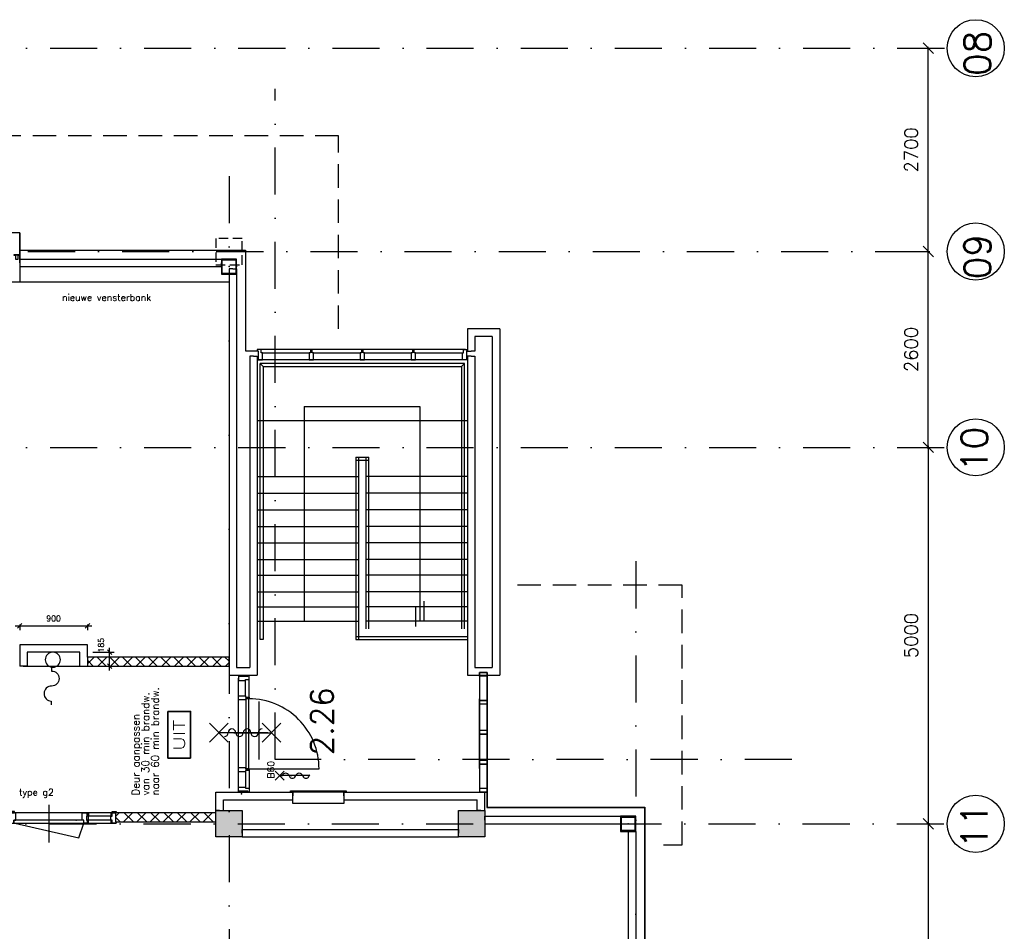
# Model space of a CAD drawing. Extents: x -33346 to 151546, y -8083 to 129543.
# Tile 33 of 68: x 62802 to 75876, y 36219 to 48326. Entities that reach past the tile are written whole.
import ezdxf
from ezdxf.enums import TextEntityAlignment as Align

# ---------------------------------------------------------------- set-up
doc = ezdxf.new("R2010")
doc.units = 0
doc.header["$LTSCALE"] = 50
doc.header["$MEASUREMENT"] = 0
doc.header["$PDSIZE"] = -1
for name, pattern in [('DASHDOT', [25, 12.5, -6.25, 0, -6.25]), ('DASHED', [0.75, 0.5, -0.25]), ('HIDDEN', [9.375, 6.25, -3.125]), ('XREF2$0$DASHDOT', [25, 12.5, -6.25, 0, -6.25])]:
    doc.linetypes.add(name, pattern=pattern)
doc.layers.get('0').update_dxf_attribs({"linetype": 'CONTINUOUS'})
doc.layers.get('DEFPOINTS').update_dxf_attribs({"linetype": 'CONTINUOUS'})
for name, color, linetype in [('1', 7, 'CONTINUOUS'), ('_BESTAAND_ONGEWIJZIGD', 8, 'CONTINUOUS'), ('_BRANDCOMPART', 6, 'DASHDOT'), ('_DETAILNUMMERS', 4, 'CONTINUOUS'), ('_KOLOMBESTAAND', 212, 'CONTINUOUS'), ('A--A28--_F-2--', 7, 'CONTINUOUS'), ('A--L$7A1-_STRAMIEN', 1, 'CONTINUOUS'), ('A--L21--', 3, 'CONTINUOUS'), ('A--L28--', 7, 'CONTINUOUS'), ('A--L28--_F-2--', 7, 'CONTINUOUS'), ('A--L31--', 2, 'CONTINUOUS'), ('A--L32--', 7, 'CONTINUOUS'), ('A--L32--_F-2--', 7, 'CONTINUOUS'), ('A--L32--_F123-', 1, 'CONTINUOUS'), ('A--L56--', 7, 'CONTINUOUS'), ('A--L56--_F123-', 7, 'CONTINUOUS'), ('A--L63--', 7, 'CONTINUOUS'), ('A--L63--_F123-', 7, 'CONTINUOUS'), ('A--L65--', 7, 'CONTINUOUS'), ('A--L65--_F-23-', 7, 'CONTINUOUS'), ('A--L65--_F123-', 7, 'CONTINUOUS'), ('A--M$1A-_F123-', 1, 'CONTINUOUS'), ('A--T$1A-25_TEKST', 2, 'CONTINUOUS'), ('A--T$1A-_F123-_RNR', 4, 'CONTINUOUS'), ('A--T01A-70_TEKST', 5, 'CONTINUOUS'), ('A--T32--_F123-_0_25MM', 2, 'CONTINUOUS'), ('A--T63--_F123-', 1, 'CONTINUOUS'), ('TEKST_KOZIJNMERK', 2, 'CONTINUOUS'), ('X--LR---_CP', 7, 'CONTINUOUS'), ('XREF2$0$A--L$7A1-_STRAMIEN', 1, 'CONTINUOUS'), ('XREF2$0$A--L$7A3-_STRAMIEN', 3, 'CONTINUOUS'), ('XREF2$0$A--L$7AC3-_STRAMIE', 3, 'XREF2$0$DASHDOT'), ('XREF2$0$A--M$1A-_F123-', 1, 'CONTINUOUS'), ('XREF2$0$A--T$7A8-_STRAMIEN', 8, 'XREF2$0$DASHDOT')]:
    doc.layers.add(name, color=color, linetype=linetype)
doc.styles.add('ALFA-0_25', font='ROMANS')
doc.styles.add('B-01', font='SIMPLEX.SHX', dxfattribs={"width": 0.8, "height": 4.5})
doc.styles.add('XREF2$0$HIEMSTRA', font='romans.shx')
doc.dimstyles.new('STANDARD$0', dxfattribs={"dimscale": 50, "dimtxt": 2.5, "dimasz": 2, "dimexe": 2, "dimexo": 0, "dimgap": 2, "dimtad": 1, "dimdec": 0, "dimzin": 0, "dimtxsty": 'ALFA-0_25', "dimblk1": 'OBLIQUE', "dimblk2": 'OBLIQUE', "dimsah": 1, "dimcen": -3, "dimdle": 2, "dimclrd": 1, "dimclre": 1, "dimclrt": 2, "dimazin": 3, "dimtfac": 0.666667, "dimtofl": 0, "dimtmove": 0, "dimatfit": 3, "dimtvp": 0.833333, "dimtolj": 1, "dimtzin": 0})
doc.dimstyles.new('XREF2$0$STANDARD', dxfattribs={"dimscale": 70, "dimtxt": 2.5, "dimasz": 2, "dimexe": 0.3, "dimexo": 0.3, "dimgap": 2, "dimtad": 1, "dimdec": 0, "dimzin": 0, "dimtxsty": 'XREF2$0$HIEMSTRA', "dimblk1": 'XREF2$0$_OBLIQUE', "dimblk2": 'XREF2$0$_OBLIQUE', "dimsah": 1, "dimcen": -0.09, "dimdle": 0.3, "dimclrd": 1, "dimclre": 1, "dimclrt": 4, "dimazin": 3, "dimtfac": 1, "dimtdec": 4, "dimtix": 1, "dimtofl": 0, "dimtmove": 0, "dimatfit": 3, "dimtvp": 625, "dimtolj": 1, "dimtzin": 0})

# ---------------------------------------------------------------- blocks, each defined once
blk = doc.blocks.new('*U911')
at = {"layer": 'A--L21--', "color": 8, "linetype": 'CONTINUOUS'}
for points in [[(0, 0), (-50, 0), (-50, -4134), (-50, -4134)], [(0, 0), (50, 0), (50, -4234), (50, -4234)]]:
    blk.add_lwpolyline(points, dxfattribs=at)
blk = doc.blocks.new('*U910')
at = {"layer": 'A--L21--', "color": 8, "linetype": 'CONTINUOUS'}
for points in [[(0, 0), (-50, 0), (-50, -5396), (-50, -5396)], [(0, 0), (50, 0), (50, -5296), (50, -5296)]]:
    blk.add_lwpolyline(points, dxfattribs=at)
blk = doc.blocks.new('*U909')
at = {"layer": 'A--L21--', "color": 8, "linetype": 'CONTINUOUS'}
for points in [[(0, 0), (-50, 0), (-50, -4234), (-50, -4234)], [(0, 0), (50, 0), (50, -4134), (50, -4134)]]:
    blk.add_lwpolyline(points, dxfattribs=at)
blk = doc.blocks.new('*U908')
at = {"layer": 'A--L21--', "color": 8, "linetype": 'CONTINUOUS'}
for points in [[(50, 50), (50, 50), (-380, 50), (-380, 50)], [(-50, -50), (-50, -50), (-280, -50), (-280, -50)]]:
    blk.add_lwpolyline(points, dxfattribs=at)
blk = doc.blocks.new('*U907')
at = {"layer": 'A--L21--', "color": 8, "linetype": 'CONTINUOUS'}
for points in [[(50, 50), (50, 50), (50, -4548), (50, -4548)], [(-50, -50), (-50, -50), (-50, -4448), (-50, -4448)]]:
    blk.add_lwpolyline(points, dxfattribs=at)
blk = doc.blocks.new('*U906')
at = {"layer": 'A--L21--', "color": 8, "linetype": 'CONTINUOUS'}
for points in [[(50, 50), (50, 50), (280, 50), (280, 50)], [(-50, -50), (-50, -50), (380, -50), (380, -50)]]:
    blk.add_lwpolyline(points, dxfattribs=at)
blk = doc.blocks.new('*U905')
at = {"layer": 'A--L21--', "color": 8, "linetype": 'CONTINUOUS'}
for points in [[(-50, 50), (-50, 50), (-50, -245), (0, -245)], [(50, -50), (50, -50), (50, -245), (0, -245)]]:
    blk.add_lwpolyline(points, dxfattribs=at)
blk = doc.blocks.new('6432')
at = {"layer": '1', "color": 1, "linetype": 'CONTINUOUS'}
blk.add_line((0, 0), (0, 80), dxfattribs=at)
at = {"layer": '_BESTAAND_ONGEWIJZIGD', "linetype": 'CONTINUOUS'}
blk.add_lwpolyline([(0, 0), (-4, 0), (-4, 22), (-57, 22), (-57, 58), (-4, 58), (-4, 80), (0, 80)], close=True, dxfattribs=at)
blk = doc.blocks.new('*U904')
at = {"layer": 'A--L21--', "color": 8, "linetype": 'CONTINUOUS'}
for points in [[(0, 0), (0, 50), (2680, 50), (2680, 0)], [(0, 0), (0, -50), (2680, -50), (2680, 0)]]:
    blk.add_lwpolyline(points, dxfattribs=at)
blk = doc.blocks.new('*U903')
at = {"layer": 'A--L21--', "color": 8, "linetype": 'CONTINUOUS'}
for points in [[(50, 50), (50, 50), (225, 50), (225, 50)], [(-50, -50), (-50, -50), (325, -50), (325, -50)]]:
    blk.add_lwpolyline(points, dxfattribs=at)
blk = doc.blocks.new('*U901')
at = {"layer": 'A--L21--', "color": 8, "linetype": 'CONTINUOUS'}
for points in [[(0, 0), (0, 50), (1805, 50), (1805, 0)], [(0, 0), (0, -50), (1805, -50), (1805, 0)]]:
    blk.add_lwpolyline(points, dxfattribs=at)
blk = doc.blocks.new('*U900')
at = {"layer": 'A--L21--', "color": 8, "linetype": 'CONTINUOUS'}
for points in [[(0, 0), (0, 50), (2870, 50), (2870, 0)], [(0, 0), (0, -50), (2870, -50), (2870, 0)]]:
    blk.add_lwpolyline(points, dxfattribs=at)
blk = doc.blocks.new('*U899')
at = {"layer": 'A--L21--', "color": 8, "linetype": 'CONTINUOUS'}
for points in [[(0, 0), (0, 50), (1869, 50), (1869, 50)], [(0, 0), (0, -50), (1769, -50), (1769, -50)]]:
    blk.add_lwpolyline(points, dxfattribs=at)
blk = doc.blocks.new('*U898')
at = {"layer": 'A--L21--', "color": 8, "linetype": 'CONTINUOUS'}
for points in [[(0, 0), (-50, 0), (-50, -2600), (0, -2600)], [(0, 0), (50, 0), (50, -2600), (0, -2600)]]:
    blk.add_lwpolyline(points, dxfattribs=at)
blk = doc.blocks.new('*U854')
at = {"layer": 'A--L21--', "color": 8, "linetype": 'CONTINUOUS'}
for points in [[(-50, 50), (-50, 50), (971, 50), (971, 0)], [(50, -50), (50, -50), (971, -50), (971, 0)]]:
    blk.add_lwpolyline(points, dxfattribs=at)
blk = doc.blocks.new('S060204-')
at = {"layer": 'A--L65--_F-23-', "color": 255}
blk.add_circle((0, 0), 0.0123, dxfattribs=at)
at = {"layer": 'A--L65--_F123-', "color": 1, "linetype": 'CONTINUOUS'}
for points in [[(-1.25, 6.25), (1.25, 3.75)], [(1.25, 6.25), (-1.25, 3.75)], [(0, 0), (0, 5)]]:
    blk.add_lwpolyline(points, dxfattribs=at)
blk = doc.blocks.new('S060205A')
at = {"layer": 'A--L65--_F-23-', "color": 255}
blk.add_circle((0, -0.0123), 0.0123, dxfattribs=at)
at = {"layer": 'A--L65--_F123-', "color": 1, "linetype": 'CONTINUOUS'}
for points in [[(-0.5, 5.7377, 0.41), (0, 5.2377)], [(0, 4.2377, 1), (0, 5.2377)], [(0, 4.2377, 1), (0, 3.2377)], [(0, 2.2377, 1), (0, 3.2377)], [(0, 2.2377, 1), (0, 1.2377)], [(0.5, 0.7377, 0.41), (0, 1.2377)]]:
    blk.add_lwpolyline(points, format="xyb", dxfattribs=at)
blk.add_lwpolyline([(0, -0.0123), (0, 6.2377)], dxfattribs=at)
at = {"layer": 'A--L65--', "xscale": -1}
blk.add_blockref('S060204-', (0, 1.4877), dxfattribs=at)
blk.add_blockref('S060204-', (0, 1.4877), dxfattribs=at)
at = {"layer": 'A--L65--', "rotation": 180}
blk.add_blockref('S060204-', (0, 4.4877), dxfattribs=at)
blk.add_blockref('S060204-', (0, 4.4877), dxfattribs=at)
blk = doc.blocks.new('XREF2$0$_OBLIQUE')
at = {"color": 0, "linetype": 'BYBLOCK'}
blk.add_line((-0.5, -0.5), (0.5, 0.5), dxfattribs=at)
blk = doc.blocks.new('*D959')
at = {"color": 1, "linetype": 'BYBLOCK'}
for p, q in [((-1061, 15700), (-910, 15700)), ((-931, 12979), (-931, 15721)), ((-1061, 13000), (-910, 13000))]:
    blk.add_line(p, q, dxfattribs=at)
at = {"layer": 'DEFPOINTS', "color": 0, "linetype": 'BYBLOCK'}
for p in [(-1082, 15700), (-931, 15700), (-1082, 13000)]:
    blk.add_point(p, dxfattribs=at)
at = {"color": 1, "linetype": 'BYBLOCK', "xscale": 140, "yscale": 140, "zscale": 140}
for p, rotation in [((-931, 15700), 90), ((-931, 13000), 270)]:
    blk.add_blockref('XREF2$0$_OBLIQUE', p, dxfattribs=dict(at, rotation=rotation))
at = {"color": 4, "linetype": 'BYBLOCK', "insert": (-1159, 14350), "char_height": 175, "attachment_point": 5, "rotation": 90, "style": 'XREF2$0$HIEMSTRA'}
blk.add_mtext('\\A1;2700', dxfattribs=at)
blk = doc.blocks.new('*D996')
at = {"color": 1, "linetype": 'BYBLOCK'}
for p, q in [((-946, 10400), (-910, 10400)), ((-931, 10421), (-931, 5379)), ((-946, 5400), (-910, 5400))]:
    blk.add_line(p, q, dxfattribs=at)
at = {"layer": 'DEFPOINTS', "color": 0, "linetype": 'BYBLOCK'}
for p in [(-967, 10400), (-967, 5400), (-931, 5400)]:
    blk.add_point(p, dxfattribs=at)
at = {"color": 1, "linetype": 'BYBLOCK', "xscale": 140, "yscale": 140, "zscale": 140}
for p, rotation in [((-931, 10400), 90), ((-931, 5400), 270)]:
    blk.add_blockref('XREF2$0$_OBLIQUE', p, dxfattribs=dict(at, rotation=rotation))
at = {"color": 4, "linetype": 'BYBLOCK', "insert": (-1159, 7900), "char_height": 175, "attachment_point": 5, "rotation": 90, "style": 'XREF2$0$HIEMSTRA'}
blk.add_mtext('\\A1;5000', dxfattribs=at)
blk = doc.blocks.new('*D997')
at = {"color": 1, "linetype": 'BYBLOCK'}
for p, q in [((-916, 5400), (-952, 5400)), ((-931, 5421), (-931, 1079)), ((-916, 1100), (-952, 1100))]:
    blk.add_line(p, q, dxfattribs=at)
at = {"layer": 'DEFPOINTS', "color": 0, "linetype": 'BYBLOCK'}
for p in [(-895, 5400), (-931, 1100), (-895, 1100)]:
    blk.add_point(p, dxfattribs=at)
at = {"color": 1, "linetype": 'BYBLOCK', "xscale": 140, "yscale": 140, "zscale": 140}
for p, rotation in [((-931, 5400), 90), ((-931, 1100), 270)]:
    blk.add_blockref('XREF2$0$_OBLIQUE', p, dxfattribs=dict(at, rotation=rotation))
at = {"color": 4, "linetype": 'BYBLOCK', "insert": (-1159, 3250), "char_height": 175, "attachment_point": 5, "rotation": 90, "style": 'XREF2$0$HIEMSTRA'}
blk.add_mtext('\\A1;4300', dxfattribs=at)
blk = doc.blocks.new('*D958')
at = {"color": 1, "linetype": 'BYBLOCK'}
for p, q in [((-1060, 13000), (-910, 13000)), ((-931, 10379), (-931, 13021)), ((-1061, 10400), (-910, 10400))]:
    blk.add_line(p, q, dxfattribs=at)
at = {"layer": 'DEFPOINTS', "color": 0, "linetype": 'BYBLOCK'}
for p in [(-1081, 13000), (-931, 13000), (-1082, 10400)]:
    blk.add_point(p, dxfattribs=at)
at = {"color": 1, "linetype": 'BYBLOCK', "xscale": 140, "yscale": 140, "zscale": 140}
for p, rotation in [((-931, 13000), 90), ((-931, 10400), 270)]:
    blk.add_blockref('XREF2$0$_OBLIQUE', p, dxfattribs=dict(at, rotation=rotation))
at = {"color": 4, "linetype": 'BYBLOCK', "insert": (-1159, 11700), "char_height": 175, "attachment_point": 5, "rotation": 90, "style": 'XREF2$0$HIEMSTRA'}
blk.add_mtext('\\A1;2600', dxfattribs=at)
blk = doc.blocks.new('*D1049')
at = {"layer": 'DEFPOINTS', "color": 0}
for p in [(-108963, 14000), (-108963, 13000), (-500, 13000), (-90981, 11238), (-53027, 2606)]:
    blk.add_point(p, dxfattribs=at)
at = {"layer": 'XREF2$0$A--M$1A-_F123-', "color": 1}
blk.add_arc((-104054, 13000), 13191, 348.4863, 0, dxfattribs=at)
at = {"layer": 'XREF2$0$A--M$1A-_F123-', "color": 1, "xscale": 140, "yscale": 140, "zscale": 140}
for p, rotation in [((-90863, 13000), 90), ((-91128, 10367), 258.4862903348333)]:
    blk.add_blockref('XREF2$0$_OBLIQUE', p, dxfattribs=dict(at, rotation=rotation))
at = {"layer": 'XREF2$0$A--M$1A-_F123-', "color": 4, "insert": (-91156, 11700), "char_height": 175, "attachment_point": 5, "rotation": 84.2431, "style": 'XREF2$0$HIEMSTRA'}
blk.add_mtext('\\A1;11.51°', dxfattribs=at)
blk = doc.blocks.new('Q020593-')
at = {"layer": 'A--A28--_F-2--', "color": 3, "linetype": 'CONTINUOUS'}
for points in [[(-90, 90), (-100, -100), (-100, 100)], [(-90, 90), (-100, 100), (100, 100)], [(-90, 90), (-90, -90), (-100, -100)], [(100, 100), (90, 90), (-90, 90)], [(100, 100), (100, -100), (90, 90)], [(100, -100), (90, -90), (90, 90)], [(100, -100), (-100, -100), (-90, -90)], [(100, -100), (-90, -90), (90, -90)]]:
    blk.add_solid(points, dxfattribs=at)
at = {"layer": 'A--L28--_F-2--', "color": 3, "linetype": 'CONTINUOUS'}
blk.add_lwpolyline([(-100, -100), (-90, -90), (-90, 90), (90, 90), (90, -90), (-90, -90), (-100, -100), (100, -100), (100, 100), (-100, 100)], close=True, dxfattribs=at)
at = {"layer": 'X--LR---_CP', "color": 4, "linetype": 'CONTINUOUS'}
for p in [(-100, 0), (0, 0), (100, 0)]:
    blk.add_point(p, dxfattribs=at)
blk = doc.blocks.new('Q031041-')
at = {"layer": 'A--L32--_F123-', "color": 1}
for points in [[(60, 100), (-60, 220)], [(-60, 100), (60, 220)], [(0, -240), (0, 160)]]:
    blk.add_lwpolyline(points, dxfattribs=at)
blk.add_lwpolyline([(-10, 130), (10, 120, -0.618034), (10, 40), (-10, 30, 0.618034), (-10, -50), (10, -60, -0.618034), (10, -140), (-10, -150, 0.618034), (-10, -230), (10, -240)], format="xyb", dxfattribs=at)
at = {"layer": 'X--LR---_CP'}
blk.add_point((0, 0), dxfattribs=at)
at = {"layer": 'A--T32--_F123-_0_25MM', "color": 1, "style": 'ALFA-0_25'}
blk.add_text('B60', height=90, dxfattribs=at).set_placement((-40, 230))
blk = doc.blocks.new('*U540')
at = {"layer": 'A--L21--', "color": 8, "linetype": 'CONTINUOUS'}
for points in [[(0, 0), (-50, 0), (-50, 245), (-50, 245)], [(0, 0), (50, 0), (50, 145), (50, 145)]]:
    blk.add_lwpolyline(points, dxfattribs=at)
blk = doc.blocks.new('*U539')
at = {"layer": 'A--L21--', "color": 8, "linetype": 'CONTINUOUS'}
for points in [[(0, 0), (-50, 0), (-50, 145), (-50, 145)], [(0, 0), (50, 0), (50, 245), (50, 245)]]:
    blk.add_lwpolyline(points, dxfattribs=at)
blk = doc.blocks.new('Q060089-')
at = {"layer": 'A--L63--_F123-', "color": 1, "linetype": 'CONTINUOUS'}
blk.add_lwpolyline([(0, 0), (0, 300), (620, 300), (620, 0)], close=True, dxfattribs=at)
at = {"layer": 'X--LR---_CP'}
blk.add_point((620, 0), dxfattribs=at)
blk.add_point((620, 0), dxfattribs=at)
blk.add_point((620, 0), dxfattribs=at)
at = {"layer": 'A--T63--_F123-', "style": 'ALFA-0_25', "width": 1.279785}
blk.add_text('UIT', height=150, dxfattribs=at).set_placement((96, 73), (508, 73), align=Align.FIT)
at = {"layer": 'A--L63--_F123-', "linetype": 'CONTINUOUS'}
mesh = blk.add_polyface(dxfattribs=at)
corners = [(0, 0), (0, 300), (620, 300), (620, 0)]
mesh.append_faces([[corners[k] for k in face] for face in [(0, 1, 1, 1), (1, 2, 2, 2), (2, 3, 3, 3), (3, 0, 0, 0)]])
mesh.append_faces([[corners[k] for k in face] for face in [(0, 3, 2, 1)]], dxfattribs={"vtx0": -1, "vtx1": -1, "vtx2": -1, "vtx3": -1})
blk = doc.blocks.new('A$C2EE40F78')
at = {"layer": '_DETAILNUMMERS', "color": 2}
for points in [[(8, 139), (8, 18), (0, 18), (0, 0), (51, 0), (51, 43), (68, 43), (68, 96), (51, 96), (51, 139)], [(68, 96), (51, 96), (51, 139), (68, 139)], [(384, 139), (367, 139), (367, 96), (384, 96)], [(384, 139), (384, 96), (392, 96), (392, 43), (384, 43), (384, 0), (427, 0), (427, 43), (452, 43), (452, 139)], [(1392, 139), (1392, 18), (1400, 18), (1400, 0), (1357, 0), (1357, 43), (1332, 43), (1332, 139)], [(68, 0), (51, 0), (51, 43), (68, 43)], [(392, 43), (367, 43), (367, 96), (392, 96)], [(384, 0), (367, 0), (367, 43), (384, 43)]]:
    blk.add_lwpolyline(points, close=True, dxfattribs=at)
at = {"layer": 'A--L32--', "color": 1}
for p, q in [((51, 139), (1332, 139)), ((1400, 0), (0, 0)), ((51, 96), (392, 96)), ((51, 43), (392, 43)), ((452, 43), (1332, 43))]:
    blk.add_line(p, q, dxfattribs=at)
for points in [[(0, 139), (51, 139), (51, 157), (0, 157)], [(1400, 139), (1349, 139), (1349, 157), (1400, 157)], [(1357, 40), (1357, 0), (427, 0), (427, 40)]]:
    blk.add_lwpolyline(points, close=True, dxfattribs=at)
at = {"layer": 'A--L32--_F-2--', "color": 1, "linetype": 'CONTINUOUS'}
blk.add_lwpolyline([(1343, 0), (496.75, -191.25), (427, 0)], dxfattribs=at)
at = {"layer": 'A--L32--_F123-', "color": 1, "linetype": 'CONTINUOUS'}
blk.add_lwpolyline([(892, 243.62), (892, -253.38)], dxfattribs=at)
at = {"layer": 'X--LR---_CP'}
blk.add_point((532, 43), dxfattribs=at)
blk.add_point((532, 43), dxfattribs=at)
blk.add_point((532, 43), dxfattribs=at)
blk = doc.blocks.new('_OBLIQUE')
at = {"color": 0, "linetype": 'BYBLOCK'}
blk.add_line((-0.5, -0.5), (0.5, 0.5), dxfattribs=at)
blk = doc.blocks.new('*D519')
at = {"layer": 'A--M$1A-_F123-', "color": 1}
for p, q in [((62742, 40277), (63762, 40277)), ((62802, 40295), (62802, 40217)), ((63702, 40295), (63702, 40217))]:
    blk.add_line(p, q, dxfattribs=at)
at = {"layer": 'DEFPOINTS', "color": 0}
for p in [(62802, 40295), (63702, 40295), (63702, 40277)]:
    blk.add_point(p, dxfattribs=at)
at = {"layer": 'A--M$1A-_F123-', "color": 1, "xscale": 60, "yscale": 60, "zscale": 60, "rotation": 180}
blk.add_blockref('_OBLIQUE', (62802, 40277), dxfattribs=at)
at = {"layer": 'A--M$1A-_F123-', "color": 1, "xscale": 60, "yscale": 60, "zscale": 60}
blk.add_blockref('_OBLIQUE', (63702, 40277), dxfattribs=at)
at = {"layer": 'A--M$1A-_F123-', "color": 2, "insert": (63252, 40374), "char_height": 75, "attachment_point": 5, "style": 'ALFA-0_25'}
blk.add_mtext('\\A1;900', dxfattribs=at)
blk = doc.blocks.new('*D520')
at = {"layer": 'A--M$1A-_F123-', "color": 1}
for p, q in [((63774, 39926), (64056, 39926)), ((63996, 39681), (63996, 39986)), ((63778, 39741), (64056, 39741))]:
    blk.add_line(p, q, dxfattribs=at)
at = {"layer": 'DEFPOINTS', "color": 0}
for p in [(63774, 39926), (63996, 39926), (63778, 39741)]:
    blk.add_point(p, dxfattribs=at)
at = {"layer": 'A--M$1A-_F123-', "color": 1, "xscale": 60, "yscale": 60, "zscale": 60}
for p, rotation in [((63996, 39926), 90), ((63996, 39741), 270)]:
    blk.add_blockref('_OBLIQUE', p, dxfattribs=dict(at, rotation=rotation))
at = {"layer": 'A--M$1A-_F123-', "color": 2, "insert": (63882, 40019), "char_height": 75, "attachment_point": 5, "rotation": 90, "style": 'ALFA-0_25'}
blk.add_mtext('\\A1;185', dxfattribs=at)
blk = doc.blocks.new('S050123-')
at = {"layer": 'A--L56--_F123-', "color": 1, "linetype": 'CONTINUOUS'}
blk.add_lwpolyline([(0, -0.33, 1), (4, -0.33, 1)], format="xyb", close=True, dxfattribs=at)
blk.add_lwpolyline([(4, -0.66), (5, -0.66, -1), (9, -0.66, 0.98), (13, -0.74), (14, -0.74)], format="xyb", dxfattribs=at)
blk = doc.blocks.new('XREF2')
at = {"layer": 'XREF2$0$A--L$7A1-_STRAMIEN'}
for centre in [(-120.503, 15700), (-120.503, 13000), (-120.503, 10400)]:
    blk.add_circle(centre, 379.497, dxfattribs=at)
at = {"layer": 'XREF2$0$A--L$7A3-_STRAMIEN'}
blk.add_circle((-120.503, 5400), 379.497, dxfattribs=at)
at = {"layer": 'XREF2$0$A--L$7AC3-_STRAMIE'}
blk.add_line((-66174.285, 5400), (-500, 5400), dxfattribs=at)
at = {"layer": 'XREF2$0$A--T$7A8-_STRAMIEN', "color": 8}
for p, q in [((-66167.142, 15700), (-500, 15700)), ((-10034.938, 14000), (-10034.938, -7375.62)), ((-108962.956, 13000), (-500, 13000)), ((-66167.142, 10400), (-540.602, 10400)), ((-4634.938, 8886.774), (-4634.938, -7375.62))]:
    blk.add_line(p, q, dxfattribs=at)
at = {"layer": 'XREF2$0$A--L$7A3-_STRAMIEN', "style": 'XREF2$0$HIEMSTRA'}
for s, p in [('08', (77.287, 15332.129)), ('09', (77.287, 12632.129)), ('10', (37.248, 10072.656)), ('11', (37.248, 5072.656))]:
    blk.add_text(s, height=350, rotation=90, dxfattribs=at).set_placement(p)
at = {"layer": 'XREF2$0$A--M$1A-_F123-', "linetype": 'CONTINUOUS'}
for base, p1, p2, picture, middle in [((-750, 15700), (-900.37, 13000), (-900.37, 15700), '*D959', (-977.5, 14350)), ((-750, 13000), (-900.37, 10400), (-900.07, 13000), '*D958', (-977.5, 11700)), ((-750, 5400), (-785.837, 10400), (-785.837, 5400), '*D996', (-977.5, 7900)), ((-750, 1100), (-714.163, 5400), (-714.163, 1100), '*D997', (-977.5, 3250))]:
    dim = blk.add_linear_dim(base=base, p1=p1, p2=p2, angle=90, dimstyle='XREF2$0$STANDARD', dxfattribs=at)
    dim.commit()
    dim.dimension.update_dxf_attribs({"geometry": picture, "text_midpoint": middle, "insert": (181.162, 0)})
at = {"layer": 'XREF2$0$A--M$1A-_F123-'}
dim = blk.add_angular_dim_2l(base=(-90981.132, 11238.125), line1=((-53026.96, 2605.754), (-108962.956, 14000)), line2=((-108962.956, 13000), (-500, 13000)), dimstyle='XREF2$0$STANDARD', override={"dimdec": 2, "dimadec": 2}, dxfattribs=at)
dim.commit()
dim.dimension.update_dxf_attribs({"geometry": '*D1049', "text_midpoint": (-91155.818, 11699.682)})

msp = doc.modelspace()

# ---------------------------------------------------------------- hatches: boundary and pattern name
at = {"layer": '_KOLOMBESTAAND'}
for points in [[(65757, 37821.9), (65757, 37471.9), (65407, 37471.9), (65407, 37821.9)], [(68977, 37821.9), (68977, 37471.9), (68627, 37471.9), (68627, 37821.9)]]:
    msp.add_hatch(color=256, dxfattribs=at).paths.add_polyline_path(points)
at = {"layer": 'A--L$7A1-_STRAMIEN'}
h = msp.add_hatch(dxfattribs=at)
h.set_pattern_fill('ALFAKRS', color=256, scale=120, style=0)
h.set_pattern_definition([(45, (0, 0), (-84.85281, 84.85281), []), (135, (0, 0), (-84.85281, -84.85281), [])])
h.paths.add_polyline_path([(63702.2, 39740.9), (65582.4, 39740.9), (65582.4, 39860.9), (63702.2, 39860.9)])
at = {"layer": 'A--L21--', "linetype": 'CONTINUOUS'}
h = msp.add_hatch(dxfattribs=at)
h.set_pattern_fill('ANSI37', color=1, scale=1000, style=0)
h.set_pattern_definition([(45, (10417.05, 1941.27), (-88.38835, 88.38835), []), (135, (10417.05, 1941.27), (-88.38835, -88.38835), [])])
h.paths.add_polyline_path([(64074.4, 37671.9), (65407, 37671.9), (65407, 37791.9), (64074.4, 37792.9)])

# ---------------------------------------------------------------- linework, layer by layer
msp.add_line((62847.2, 39740.9), (63697.2, 39740.9))
at = {"layer": '_BESTAAND_ONGEWIJZIGD'}
for p, q in [((68721.2, 43947.6), (66009.2, 43947.5)), ((68747.1, 43808.5), (65957.4, 43808.5)), ((68747.1, 43808.5), (65957.4, 43808.5)), ((66024.3, 43902.4), (66646.2, 43902.3)), ((66702.2, 43901.6), (67324.2, 43902.3)), ((67380.2, 43902.2), (68002.1, 43902.3)), ((68058.2, 43902.2), (68680.1, 43902.2)), ((66577.5, 43187.5), (68117.5, 43187.5)), ((66577.5, 43187.5), (66577.5, 40337.5)), ((68117.5, 43187.5), (68117.5, 40337.5)), ((65957.2, 43001.1), (68747.2, 43001.1)), ((67267.2, 42517.5), (67437.2, 42517.5)), ((67267.2, 42477.5), (67437.2, 42477.5)), ((65957.2, 42257.5), (67307.2, 42257.5)), ((68747.2, 42257.5), (67397.2, 42257.5)), ((65957.2, 42037.5), (67307.2, 42037.5)), ((68747.2, 42037.5), (67397.2, 42037.5)), ((65957.2, 41817.5), (67307.2, 41817.5)), ((68747.2, 41817.5), (67397.2, 41817.5)), ((65957.2, 41597.5), (67307.2, 41597.5)), ((68747.2, 41597.5), (67397.2, 41597.5)), ((65957.2, 41377.5), (67307.2, 41377.5)), ((68747.2, 41377.5), (67397.2, 41377.5)), ((65957.2, 41157.5), (67307.2, 41157.5)), ((68747.2, 41157.5), (67397.2, 41157.5)), ((65957.2, 40947.5), (67307.2, 40947.5)), ((68747.2, 40947.5), (67397.2, 40947.5)), ((65957.2, 40727.5), (67307.2, 40727.5)), ((68747.2, 40727.5), (67397.2, 40727.5)), ((68167.1, 40604.5), (68167.1, 40347.5)), ((65957.2, 40527.5), (67307.2, 40527.5)), ((65957.2, 40527.5), (65965.2, 40527.5)), ((68747.2, 40527.5), (67397.2, 40527.5)), ((68057.1, 40527.5), (68057.1, 40267.5)), ((68747.2, 40527.5), (68739.2, 40527.5)), ((65965.2, 40337.5), (67307.2, 40337.5)), ((68739.2, 40337.5), (67397.2, 40337.5)), ((67267.2, 40136.5), (68747.2, 40136.5)), ((67267.2, 40096.5), (68747.2, 40096.5)), ((68907.3, 39657.5), (68907.3, 38067.5)), ((69007.3, 39657.5), (69007.3, 38067.5)), ((69007.3, 38067.5), (69007.3, 39657.5)), ((65708.3, 38103.7), (65708.3, 39580.5)), ((65802.1, 39347.5), (65802.1, 39550.5)), ((65847.3, 39328.5), (65847.3, 39565.5)), ((65843.9, 39306.7), (65803.9, 39303.7)), ((65803.9, 39303.7), (65803.9, 38380.5)), ((65843.9, 38380.5), (65843.9, 39306.7)), ((65975.6, 39269.9), (65975.6, 38500.7)), ((68907.7, 38379.4), (68907.7, 39305.7)), ((69007.4, 38379.4), (69007.2, 39305.7)), ((65802.1, 38339.5), (65802.1, 38133.7)), ((65803.9, 38380.5), (65843.9, 38380.5)), ((65803.9, 38380.5), (65803.9, 38380.5)), ((65847.3, 38358.5), (65847.3, 38118.7))]:
    msp.add_line(p, q, dxfattribs=at)
at = {"layer": '_BESTAAND_ONGEWIJZIGD', "linetype": 'HIDDEN'}
for points in [[(67037.3, 44220), (67037.3, 46782.5), (48067.3, 46782.5), (48067.3, 43012)], [(71349.5, 37366.3), (71597.2, 37366.2), (71597.9, 40817.5), (69347.3, 40817.5)]]:
    msp.add_lwpolyline(points, dxfattribs=at)
at = {"layer": '_BESTAAND_ONGEWIJZIGD'}
for points in [[(62802.5, 45146.8), (62802.5, 45146.8), (62802.5, 45496.1), (62802.5, 45496.1), (60357.2, 45496.1), (60182.2, 45496.1), (60182.2, 45146.8), (60356.7, 45146.8)], [(62805.5, 45146.8), (62805.5, 45263.8), (65799.2, 45263.8), (65799.2, 43926.5), (65963.2, 43926.5)], [(66037.2, 43718.5), (66037.2, 40096.5), (65997.2, 40096.5), (65997.2, 43758.5)], [(68667.2, 43718.5), (68667.2, 40236.6)], [(68707.2, 40236.6), (68707.2, 43758.5)], [(67267.2, 42517.5), (67267.2, 40096.5), (67307.2, 40096.5), (67307.2, 42517.5)], [(67397.2, 42517.5), (67397.2, 40236.6)], [(67437.2, 40236.6), (67437.2, 42517.5)], [(67107.6, 38066.6), (67107.5, 37916.6), (66427.5, 37916.7), (66427.6, 38066.7)]]:
    msp.add_lwpolyline(points, dxfattribs=at)
for points in [[(65957.4, 43817.5), (65957.4, 43808.5), (66024.4, 43808.6), (66024.3, 43902.4), (66009.3, 43902.3), (66009.2, 43947.6), (65957.2, 43947.5), (65957.2, 43929.5), (65969.2, 43929.6), (65969.4, 43817.6), (65957.4, 43817.5)], [(66648.1, 43808.6), (66700.1, 43808.5), (66702.1, 43808.5), (66702.2, 43902.3), (66702.2, 43902.3), (66685.2, 43902.3), (66685.2, 43945.5), (66683.2, 43947.5), (66665.2, 43947.5), (66663.2, 43945.5), (66663.2, 43902.3), (66648.2, 43902.3), (66646.2, 43902.3), (66646.1, 43808.6)], [(67326.1, 43808.5), (67378.1, 43808.5), (67380.1, 43808.5), (67380.2, 43902.2), (67380.2, 43902.2), (67363.2, 43902.2), (67363.2, 43945.5), (67361.2, 43947.5), (67343.2, 43947.5), (67341.2, 43945.5), (67341.2, 43902.3), (67326.2, 43902.3), (67324.2, 43902.3), (67324.1, 43808.5)], [(68004.1, 43808.5), (68056.1, 43808.5), (68058.1, 43808.5), (68058.2, 43902.2), (68058.2, 43902.2), (68041.2, 43902.2), (68041.2, 43945.5), (68039.2, 43947.5), (68021.2, 43947.5), (68019.2, 43945.5), (68019.2, 43902.3), (68004.2, 43902.3), (68002.2, 43902.3), (68002.1, 43808.5)], [(68747.1, 43817.5), (68747.1, 43808.5), (68680.1, 43808.5), (68680.1, 43902.2), (68695.2, 43902.3), (68695.2, 43947.6), (68747.2, 43947.5), (68747.2, 43929.5), (68735.2, 43929.6), (68735.1, 43817.6), (68747.1, 43817.5)], [(66037.2, 43718.5), (68667.2, 43718.5), (68707.2, 43758.5), (65997.2, 43758.5)], [(65717.3, 39617.5), (65708.3, 39617.5), (65708.3, 39550.5), (65802.1, 39550.5), (65802.1, 39565.5), (65847.3, 39565.5), (65847.3, 39617.5), (65829.3, 39617.5), (65829.3, 39605.5), (65717.3, 39605.5), (65717.3, 39617.5)], [(69007.3, 39657.5), (69007.3, 39607.5), (68907.3, 39607.5), (68907.3, 39657.5)], [(69007.5, 39657.5), (69007.5, 39607.5), (68907.5, 39607.5), (68907.5, 39657.5)], [(65708.3, 39293.5), (65708.3, 39345.5), (65708.3, 39347.5), (65802.1, 39347.5), (65802.1, 39347.5), (65802.1, 39330.5), (65845.3, 39330.5), (65847.3, 39328.5), (65847.3, 39310.5), (65845.3, 39308.5), (65802.1, 39308.5), (65802.1, 39293.5), (65802.1, 39291.5), (65708.3, 39291.5)], [(65708.3, 38341.5), (65708.3, 38393.5), (65708.3, 38395.5), (65802.1, 38395.5), (65802.1, 38395.5), (65802.1, 38378.5), (65845.3, 38378.5), (65847.3, 38376.5), (65847.3, 38358.5), (65845.3, 38356.5), (65802.1, 38356.5), (65802.1, 38341.5), (65802.1, 38339.5), (65708.3, 38339.5)], [(65717.3, 38066.7), (65708.3, 38066.7), (65708.3, 38133.7), (65802.1, 38133.7), (65802.1, 38118.7), (65847.3, 38118.7), (65847.3, 38066.7), (65829.3, 38066.7), (65829.3, 38078.7), (65717.3, 38078.7), (65717.3, 38066.7)], [(67135.6, 38086.6), (67135.6, 38066.6), (66399.6, 38066.7), (66399.6, 38086.7)]]:
    msp.add_lwpolyline(points, close=True, dxfattribs=at)
msp.add_lwpolyline([(65847.3, 38376.5), (66777.3, 38376.6, 0.4142136), (65847.2, 39306.5)], format="xyb", dxfattribs=at)
at = {"layer": '_BESTAAND_ONGEWIJZIGD', "extrusion": (0, 0, -1)}
for points in [[(-69007.4, 39285), (-69007.4, 39235), (-68907.4, 39235), (-68907.4, 39285)], [(-69007.4, 38837.5), (-69007.4, 38887.5), (-68907.4, 38887.5), (-68907.4, 38837.5)], [(-69007.4, 38440), (-69007.4, 38490), (-68907.4, 38490), (-68907.4, 38440)]]:
    msp.add_lwpolyline(points, close=True, dxfattribs=at)
at = {"layer": '_BESTAAND_ONGEWIJZIGD', "extrusion": (0, 0, -1), "elevation": -48}
msp.add_lwpolyline([(-69007.3, 38067.5), (-69007.3, 38117.5), (-68907.3, 38117.5), (-68907.3, 38067.5)], close=True, dxfattribs=at)
at = {"layer": '_BESTAAND_ONGEWIJZIGD'}
msp.add_point((65747.9, 38046), dxfattribs=at)
msp.add_point((65747.9, 38046), dxfattribs=at)
for points in [[(69007.3, 39656.4), (68907.3, 39656.4), (68907.3, 39656.4, 46), (69007.3, 39656.4, 46)], [(69007.5, 39656.4), (68907.5, 39656.4), (68907.5, 39656.4, 46), (69007.5, 39656.4, 46)], [(68907.4, 39285, -48), (69007.4, 39285, -48), (69007.4, 39285, -2), (68907.4, 39285, -2)], [(68907.4, 38837.5, -48), (69007.4, 38837.5, -48), (69007.4, 38837.5, -2), (68907.4, 38837.5, -2)], [(68907.4, 38440, -48), (69007.4, 38440, -48), (69007.4, 38440, -2), (68907.4, 38440, -2)], [(68907.3, 38067.5), (69007.3, 38067.5), (69007.3, 38067.5, 46), (68907.3, 38067.5, 46)]]:
    msp.add_3dface(points, dxfattribs=at)
at = {"layer": '_BRANDCOMPART'}
msp.add_lwpolyline([(73055, 38502), (66194, 38502), (66194, 47408.2)], dxfattribs=at)
at = {"layer": 'A--L$7A1-_STRAMIEN'}
msp.add_line((62902.2, 39740.9), (63602.2, 39740.9), dxfattribs=at)
at = {"layer": 'A--L21--'}
for p, q in [((62802.5, 45496.1), (62802.5, 44946.8)), ((60281.9, 44846.8), (65582.4, 44846.8))]:
    msp.add_line(p, q, dxfattribs=at)
at = {"layer": 'A--L21--', "color": 2, "linetype": 'CONTINUOUS'}
for p, q in [((63137.1, 40025.9), (62802.2, 40025.9)), ((62802.2, 40025.9), (62802.2, 40025.9)), ((62802.2, 40025.9), (62802.2, 39740.9)), ((63702.2, 40025.9), (63137.1, 40025.9)), ((63702.2, 39860.9), (63702.2, 40025.9)), ((63702.2, 40025.9), (63702.2, 40025.9)), ((63602.2, 39925.9), (62902.2, 39925.9)), ((62902.2, 39925.9), (62902.2, 39740.9)), ((63602.2, 39740.9), (63602.2, 39925.9)), ((63702.2, 39860.9), (63702.2, 39740.9)), ((65582.4, 39860.9), (63702.2, 39860.9)), ((65582.4, 39740.9), (65582.4, 39860.9)), ((62902.2, 39740.9), (62802.2, 39740.9)), ((63602.2, 39740.9), (65582.4, 39740.9))]:
    msp.add_line(p, q, dxfattribs=at)
at = {"layer": 'A--L21--', "linetype": 'CONTINUOUS'}
for points in [[(62802.5, 45146.8), (62802.5, 45266.8), (65802.2, 45266.8), (65802.2, 43929.5), (65963.2, 43929.5)], [(69004.3, 38067.5), (69004.3, 37863.9), (71099.2, 37863.9), (71099.2, 34950.1), (70982.2, 34950.1)], [(69007.3, 38067.5), (69007.3, 37866.9), (71102.2, 37866.9), (71102.2, 34947.1), (70982.2, 34947.1)]]:
    msp.add_lwpolyline(points, dxfattribs=at)
at = {"layer": 'A--L21--'}
msp.add_lwpolyline([(62802.5, 45146.8), (62802.5, 44846.8)], dxfattribs=at)
at = {"layer": 'A--L21--', "color": 2, "linetype": 'CONTINUOUS'}
msp.add_lwpolyline([(64074.4, 37671.9), (65407, 37671.9), (65407, 37791.9), (64074.4, 37792.9)], close=True, dxfattribs=at)
at = {"layer": 'A--L28--', "color": 1, "linetype": 'DASHED', "ltscale": 5}
msp.add_lwpolyline([(65407, 45071.9), (65757, 45071.9), (65757, 45421.9), (65407, 45421.9)], close=True, dxfattribs=at)
at = {"layer": 'A--L28--', "color": 3}
for points in [[(65757, 37821.9), (65757, 37471.9), (65407, 37471.9), (65407, 37821.9)], [(68977, 37821.9), (68977, 37471.9), (68627, 37471.9), (68627, 37821.9)]]:
    msp.add_lwpolyline(points, close=True, dxfattribs=at)
at = {"layer": 'X--LR---_CP', "color": 1, "linetype": 'CONTINUOUS'}
for p in [(65708.3, 39617.5), (65708.3, 39617.5), (65708.3, 39617.5), (65708.3, 38066.7)]:
    msp.add_point(p, dxfattribs=at)
at = {"layer": 'X--LR---_CP', "linetype": 'CONTINUOUS'}
msp.add_point((65708.3, 38066.7), dxfattribs=at)

# ---------------------------------------------------------------- block references
at = {"layer": '_BESTAAND_ONGEWIJZIGD'}
for name, p in [('*U910', (65632.2, 45017.5)), ('*U908', (69127.2, 44170)), ('*U905', (68797.2, 44170)), ('*U907', (69127.2, 44170)), ('*U911', (65907.2, 43855.5)), ('*U909', (68797.2, 43855.5)), ('*U903', (65632.2, 39671.9)), ('*U906', (68797.2, 39671.9)), ('*U854', (65457, 38016.7)), ('*U899', (67107.6, 38016.7)), ('*U900', (65757.2, 37521.9))]:
    msp.add_blockref(name, p, dxfattribs=at)
at = {"layer": 'A--L21--', "linetype": 'CONTINUOUS'}
for name, p in [('*U904', (62802.5, 45096.8)), ('*U901', (68977.2, 37696.9)), ('*U898', (70932.2, 37546.9))]:
    msp.add_blockref(name, p, dxfattribs=at)
at = {"layer": 'A--L21--'}
for name, p in [('*U540', (65457, 37821.9)), ('*U539', (68927, 37821.9))]:
    msp.add_blockref(name, p, dxfattribs=at)
at = {"layer": 'A--L28--', "rotation": 180}
msp.add_blockref('Q020593-', (65582, 45046.9), dxfattribs=at)
at = {"layer": 'A--L28--'}
msp.add_blockref('Q020593-', (70882, 37646.9), dxfattribs=at)
at = {"layer": 'A--L31--', "linetype": 'CONTINUOUS', "xscale": -1, "rotation": 270}
msp.add_blockref('6432', (62722.5, 45203.8), dxfattribs=at)
at = {"layer": 'A--L32--', "rotation": 90}
msp.add_blockref('Q031041-', (66413.1, 38287.6), dxfattribs=at)
at = {"layer": 'A--L32--', "color": 1, "xscale": -1}
msp.add_blockref('A$C2EE40F78', (64082.4, 37653.9), dxfattribs=at)
at = {"layer": 'A--L56--', "linetype": 'CONTINUOUS', "xscale": 50, "yscale": 50, "rotation": 270}
msp.add_blockref('S050123-', (63258.5, 39926.3), dxfattribs=at)
at = {"layer": 'A--L63--', "linetype": 'CONTINUOUS', "rotation": 90}
msp.add_blockref('Q060089-', (65068.2, 38518.7), dxfattribs=at)
at = {"layer": 'A--L65--', "xscale": 100, "yscale": 100, "zscale": 2, "rotation": 89.99999999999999}
msp.add_blockref('S060205A', (66094.8, 38857), dxfattribs=at)
at = {"layer": 'A--T01A-70_TEKST', "color": 4}
msp.add_blockref('XREF2', (75617.3, 32246.9), dxfattribs=at)

# ---------------------------------------------------------------- texts
at = {"layer": 'A--T$1A-25_TEKST', "style": 'B-01'}
for s, p in [('van 30 min brandw.', (64520.6, 38022.1)), ('naar 60 min brandw.', (64649.2, 38022.1)), ('Deur aanpassen', (64392.1, 38022.1))]:
    msp.add_text(s, height=100, rotation=90, dxfattribs=at).set_placement(p)
at = {"layer": 'A--T$1A-_F123-_RNR', "style": 'ALFA-0_25'}
msp.add_text('2.26', height=300, rotation=90, dxfattribs=at).set_placement((66966.7, 38558.1))
at = {"layer": 'TEKST_KOZIJNMERK', "style": 'B-01'}
for s, p in [('nieuwe vensterbank', (63363.6, 44592)), ('type g2', (62792, 38021.4))]:
    msp.add_text(s, height=90, dxfattribs=at).set_placement(p)

# ---------------------------------------------------------------- dimensions: what is measured, and where the dimension line sits
at = {"layer": 'A--M$1A-_F123-'}
dim = msp.add_linear_dim(base=(63702.2, 40276.7), p1=(62802.2, 40295.1), p2=(63702.2, 40295.1), dimstyle='STANDARD$0', override={"dimscale": 30}, dxfattribs=at)
dim.commit()
dim.dimension.update_dxf_attribs({"geometry": '*D519', "text_midpoint": (63252.2, 40374.2)})
dim = msp.add_linear_dim(base=(63995.9, 39925.9), p1=(63777.5, 39740.9), p2=(63774.4, 39925.9), angle=90, dimstyle='STANDARD$0', override={"dimscale": 30}, dxfattribs=at)
dim.commit()
dim.dimension.update_dxf_attribs({"geometry": '*D520', "text_midpoint": (63882.4, 40018.6), "dimtype": 160})

doc.saveas('drawing.dxf')
